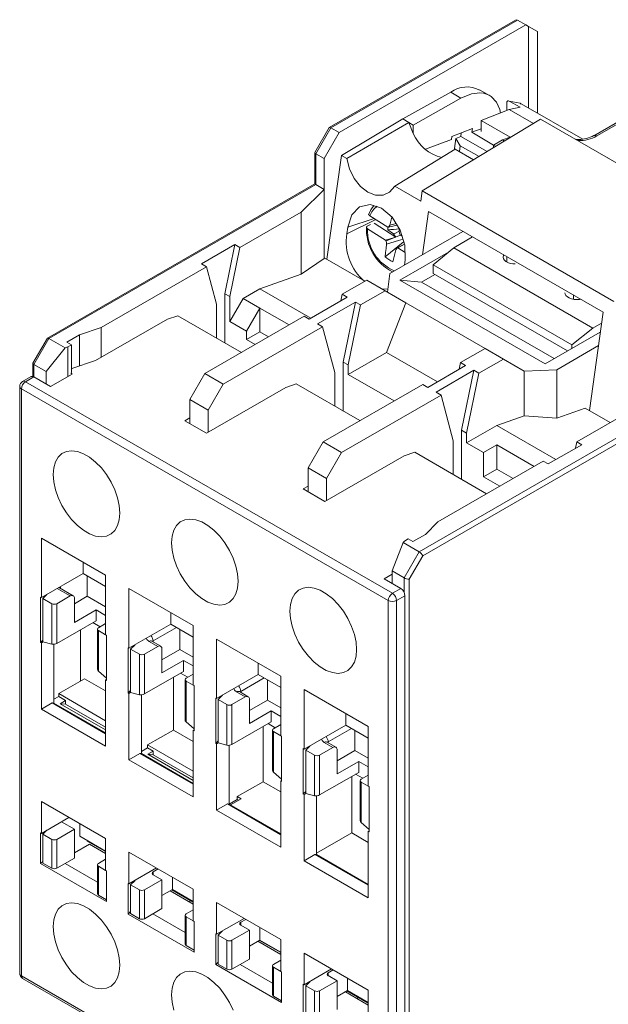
# Model space of a CAD drawing. Header units: millimetres. Extents: x 0 to 420, y 0 to 297.
# Tile 8 of 10: x 314 to 364, y 51 to 134. Entities that reach past the tile are written whole.
import ezdxf

# ---------------------------------------------------------------- set-up
doc = ezdxf.new("R2010")
doc.units = ezdxf.units.MM

msp = doc.modelspace()

# ---------------------------------------------------------------- linework, layer by layer
at = {"color": 7, "linetype": 'Continuous', "lineweight": 15}
for p, q in [((355.83, 134.462), (340.042, 125.348)), ((340.167, 125.318), (356.006, 134.462)), ((340.874, 124.91), (356.713, 134.054)), ((356.006, 134.462), (356.713, 134.054)), ((356.93, 133.928), (356.713, 134.054)), ((356.93, 133.928), (356.93, 127.008)), ((356.93, 133.928), (357.703, 133.482)), ((357.703, 133.482), (357.703, 126.561)), ((376.307, 132.63), (362.478, 124.647)), ((376.451, 132.544), (362.734, 124.626)), ((350.359, 128.335), (346.278, 126.065)), ((351.207, 127.845), (350.359, 128.335)), ((353.622, 128.069), (352.794, 128.547)), ((347.162, 125.554), (351.207, 127.845)), ((355.086, 126.773), (355.086, 127.437)), ((356.218, 127.058), (355.299, 127.588)), ((356.218, 127.058), (355.309, 126.858)), ((361.547, 124.342), (356.316, 127.362)), ((355.309, 126.858), (352.923, 125.947)), ((346.278, 126.065), (341.08, 122.962)), ((341.521, 122.708), (346.78, 125.775)), ((346.278, 126.065), (346.78, 125.775)), ((346.78, 125.775), (347.162, 124.835)), ((346.78, 125.775), (347.162, 125.554)), ((347.162, 124.835), (347.162, 125.554)), ((357.969, 126.051), (347.926, 119.954)), ((352.923, 125.947), (355.369, 124.535)), ((352.923, 125.947), (352.923, 124.998)), ((357.969, 126.051), (374.398, 116.567)), ((340.03, 125.336), (338.81, 123.222)), ((338.894, 123.114), (340.167, 125.318)), ((339.601, 122.705), (340.874, 124.91)), ((340.874, 124.91), (340.167, 125.318)), ((350.437, 124.592), (350.401, 124.329)), ((352.179, 125.256), (350.437, 124.592)), ((351.189, 124.575), (350.781, 124.423)), ((351.234, 124.895), (351.189, 124.575)), ((351.189, 124.575), (353.432, 123.296)), ((352.135, 124.941), (352.179, 125.256)), ((352.923, 125.242), (352.135, 124.941)), ((352.135, 124.941), (353.966, 123.854)), ((350.401, 124.329), (348.214, 123.495)), ((350.781, 124.423), (350.659, 123.556)), ((350.781, 124.423), (351.149, 123.773)), ((351.149, 123.773), (351.081, 123.292)), ((352.753, 122.884), (351.149, 123.773)), ((354.733, 124.297), (353.955, 123.848)), ((353.955, 123.848), (353.955, 123.614)), ((353.955, 123.848), (354.153, 123.734)), ((355.369, 124.535), (354.733, 124.297)), ((354.733, 124.297), (354.911, 124.194)), ((338.806, 123.206), (338.806, 120.551)), ((339.601, 122.705), (338.894, 123.114)), ((338.894, 120.501), (338.894, 123.114)), ((339.84, 114.157), (341.08, 122.962)), ((341.08, 122.962), (341.521, 122.708)), ((350.726, 123.497), (345.588, 120.36)), ((350.704, 123.474), (350.659, 123.556)), ((352.282, 122.598), (350.726, 123.497)), ((339.601, 120.092), (339.601, 122.705)), ((338.806, 120.551), (316.142, 107.468)), ((316.266, 107.438), (338.894, 120.501)), ((339.601, 120.092), (338.894, 120.501)), ((345.588, 120.36), (347.804, 119.081)), ((339.601, 120.092), (337.669, 118.161)), ((339.601, 120.092), (339.601, 114.229)), ((347.926, 119.954), (347.804, 119.081)), ((347.926, 119.954), (364.178, 110.572)), ((337.669, 118.161), (332.463, 115.155)), ((337.669, 112.886), (337.669, 118.161)), ((347.946, 114.542), (348.467, 118.205)), ((363.263, 109.663), (348.467, 118.205)), ((343.265, 116.963), (343.534, 117.104)), ((345, 116.888), (343.481, 117.845)), ((343.836, 117.208), (345.682, 116.046)), ((345.795, 117.059), (345.061, 116.887)), ((341.522, 116.326), (341.602, 116.895)), ((343.289, 116.748), (344.807, 115.792)), ((345, 116.888), (345.061, 116.887)), ((351.379, 116.523), (345.187, 112.949)), ((345.491, 116.312), (345.682, 116.046)), ((346.011, 116.288), (346.061, 116.22)), ((346.221, 116.119), (346.061, 116.22)), ((332.039, 115.4), (329.202, 113.763)), ((332.039, 115.4), (331.186, 111.234)), ((332.463, 115.155), (332.039, 115.4)), ((344.807, 115.792), (345.682, 116.046)), ((344.857, 115.724), (344.807, 115.792)), ((346.425, 115.451), (345.807, 115.125)), ((346.427, 115.444), (345.869, 115.124)), ((352.19, 116.055), (350.608, 115.126)), ((332.463, 115.155), (331.611, 110.989)), ((345.869, 115.124), (345.807, 115.125)), ((345.869, 115.124), (346.469, 114.746)), ((346.037, 112.378), (350.16, 114.758)), ((350.608, 115.126), (348.856, 113.688)), ((350.608, 115.126), (362.393, 108.322)), ((329.202, 113.763), (329.627, 113.518)), ((339.601, 114.229), (337.669, 112.886)), ((339.672, 114.254), (339.601, 114.229)), ((343.065, 112.295), (339.672, 114.254)), ((346.481, 114.078), (346.422, 113.662)), ((348.856, 113.688), (360.61, 106.903)), ((348.856, 113.688), (348.856, 112.953)), ((355.086, 114.383), (355.086, 113.934)), ((329.627, 113.518), (320.688, 108.358)), ((330.479, 110.336), (329.627, 113.518)), ((334.156, 111.642), (337.669, 112.886)), ((345.187, 112.949), (344.982, 111.361)), ((347.874, 112.214), (349.005, 112.867)), ((360.248, 106.376), (348.856, 112.953)), ((343.214, 112.381), (341.138, 111.183)), ((344.769, 111.483), (343.214, 112.381)), ((358.341, 105.275), (346.037, 112.378)), ((346.037, 112.378), (347.874, 112.214)), ((347.874, 112.214), (359.117, 105.723)), ((331.186, 111.234), (331.186, 107.07)), ((331.186, 111.234), (331.611, 110.989)), ((332.742, 110.825), (334.156, 111.642)), ((334.156, 111.642), (338.469, 109.152)), ((341.024, 110.628), (341.138, 111.183)), ((341.562, 110.938), (341.138, 111.183)), ((342.694, 110.285), (344.769, 111.483)), ((344.517, 111.629), (345.018, 111.641)), ((346.537, 110.462), (344.769, 111.483)), ((330.479, 107.479), (330.479, 110.336)), ((331.611, 108.866), (331.611, 110.989)), ((332.742, 110.825), (331.611, 108.866)), ((334.156, 110.009), (332.742, 110.825)), ((341.562, 110.938), (338.347, 109.082)), ((339.054, 108.674), (342.269, 110.53)), ((342.269, 110.53), (341.227, 105.437)), ((342.694, 110.285), (342.269, 110.53)), ((346.537, 110.462), (344.904, 106.254)), ((346.537, 110.462), (353.254, 106.585)), ((360.743, 111.118), (360.743, 110.765)), ((334.156, 110.009), (333.025, 108.049)), ((334.156, 110.009), (336.63, 108.581)), ((334.156, 108.001), (334.156, 110.009)), ((342.694, 110.285), (341.651, 105.192)), ((363.263, 109.663), (362.098, 101.308)), ((326.307, 109.071), (320.22, 105.557)), ((327.204, 109.369), (326.307, 109.071)), ((332.6, 106.254), (327.204, 109.369)), ((329.489, 104.458), (337.922, 109.327)), ((333.025, 108.049), (331.611, 108.866)), ((337.922, 109.327), (338.347, 109.082)), ((339.478, 108.429), (339.054, 108.674)), ((362.393, 108.322), (363.135, 108.743)), ((320.688, 108.358), (318.847, 107.744)), ((320.688, 108.358), (320.688, 105.826)), ((339.478, 108.429), (331.045, 103.56)), ((333.025, 108.049), (333.025, 107.348)), ((334.156, 108.001), (333.025, 107.348)), ((334.156, 108.001), (334.891, 107.577)), ((340.52, 104.539), (339.478, 108.429)), ((363.028, 107.981), (358.341, 105.275)), ((362.393, 108.322), (360.61, 106.903)), ((316.13, 107.456), (314.91, 105.342)), ((314.994, 105.234), (316.266, 107.438)), ((317.633, 106.649), (316.266, 107.438)), ((318.847, 107.744), (317.787, 107.132)), ((317.787, 107.132), (318.175, 106.907)), ((318.847, 107.744), (318.847, 105.099)), ((333.76, 106.924), (333.025, 107.348)), ((317.633, 106.649), (316.019, 104.642)), ((317.859, 106.725), (317.633, 106.649)), ((318.175, 106.907), (317.859, 106.725)), ((317.859, 106.725), (317.859, 104.194)), ((318.175, 104.539), (318.175, 106.907)), ((341.651, 104.376), (344.904, 106.254)), ((344.904, 106.254), (349.217, 103.764)), ((353.255, 106.585), (351.179, 105.386)), ((354.81, 105.687), (353.255, 106.585)), ((362.867, 106.827), (359.329, 104.785)), ((360.61, 106.585), (360.61, 106.903)), ((314.906, 105.326), (314.906, 104.21)), ((320.22, 105.557), (318.213, 104.887)), ((341.227, 105.437), (341.651, 105.192)), ((341.227, 105.437), (341.227, 101.274)), ((351.065, 104.831), (351.179, 105.386)), ((351.179, 105.386), (351.603, 105.142)), ((354.81, 105.687), (352.734, 104.488)), ((356.578, 104.666), (354.81, 105.687)), ((316.019, 104.642), (314.994, 105.234)), ((316.019, 103.58), (316.019, 104.642)), ((318.117, 104.506), (318.246, 104.417)), ((318.213, 104.887), (318.175, 104.866)), ((340.52, 101.682), (340.52, 104.539)), ((341.651, 104.376), (341.651, 105.192)), ((351.603, 105.142), (348.388, 103.285)), ((349.095, 102.877), (352.31, 104.733)), ((351.268, 99.641), (352.31, 104.733)), ((352.734, 104.488), (351.692, 99.396)), ((352.31, 104.733), (352.734, 104.488)), ((359.329, 104.785), (356.578, 104.666)), ((356.578, 100.878), (356.578, 104.666)), ((359.329, 104.785), (359.329, 100.667)), ((314.744, 104.197), (314.036, 103.789)), ((314.994, 104.172), (314.286, 103.764)), ((345.399, 85.803), (314.286, 103.764)), ((316.408, 103.356), (314.994, 104.172)), ((318.246, 104.417), (316.408, 103.356)), ((328.216, 102.254), (329.489, 104.458)), ((329.489, 104.458), (331.045, 103.56)), ((345.54, 102.131), (341.651, 104.376)), ((313.786, 103.356), (313.786, 53.547)), ((345.046, 85.191), (313.933, 103.151)), ((313.933, 103.151), (313.933, 53.342)), ((336.348, 103.274), (329.631, 99.396)), ((331.045, 103.56), (329.772, 101.356)), ((337.245, 103.573), (336.348, 103.274)), ((342.641, 100.458), (337.245, 103.573)), ((339.53, 98.662), (347.963, 103.53)), ((348.388, 103.285), (347.963, 103.53)), ((349.519, 102.632), (349.095, 102.877)), ((329.772, 101.356), (328.216, 102.254)), ((328.216, 102.254), (328.216, 100.212)), ((349.519, 102.632), (341.086, 97.764)), ((370.289, 102.376), (347.662, 89.314)), ((370.714, 102.131), (347.962, 88.997)), ((350.561, 98.743), (349.519, 102.632)), ((329.772, 99.478), (329.772, 101.356)), ((361.733, 101.518), (359.329, 100.667)), ((361.03, 98.664), (366.236, 101.669)), ((361.733, 101.518), (363.854, 100.294)), ((327.792, 100.457), (328.216, 100.702)), ((329.631, 99.396), (327.792, 100.457)), ((356.578, 100.878), (354.238, 100.049)), ((359.329, 100.667), (356.578, 100.878)), ((351.268, 99.641), (351.268, 95.477)), ((351.692, 99.396), (351.268, 99.641)), ((354.238, 100.049), (351.692, 98.579)), ((354.238, 100.049), (359.258, 97.151)), ((338.257, 96.457), (339.53, 98.662)), ((339.53, 98.662), (341.086, 97.764)), ((350.561, 95.886), (350.561, 98.743)), ((351.692, 99.396), (351.692, 98.579)), ((360.917, 98.109), (361.03, 98.664)), ((361.03, 98.664), (361.454, 98.419)), ((351.692, 98.579), (353.107, 97.763)), ((353.107, 97.763), (354.238, 98.416)), ((354.238, 98.416), (357.419, 96.579)), ((354.238, 96.351), (354.238, 98.416)), ((358.618, 96.782), (361.454, 98.419)), ((346.389, 97.478), (339.672, 93.6)), ((341.086, 97.764), (339.813, 95.559)), ((347.286, 97.776), (346.389, 97.478)), ((353.389, 94.253), (347.286, 97.776)), ((349.255, 91.866), (358.194, 97.027)), ((353.107, 97.763), (353.107, 95.698)), ((358.618, 96.782), (358.194, 97.027)), ((339.813, 95.559), (338.257, 96.457)), ((338.257, 96.457), (338.257, 94.416)), ((354.238, 96.351), (353.107, 95.698)), ((354.238, 96.351), (355.631, 95.547)), ((339.813, 93.681), (339.813, 95.559)), ((354.5, 94.894), (353.107, 95.698)), ((337.833, 94.661), (338.257, 94.906)), ((339.672, 93.6), (337.833, 94.661)), ((348.192, 90.804), (349.255, 91.866)), ((315.63, 90.495), (321.075, 87.352)), ((315.63, 85.433), (315.63, 90.495)), ((346.426, 90.233), (346.743, 90.416)), ((346.743, 90.416), (347.132, 90.191)), ((347.132, 90.191), (348.192, 90.804)), ((345.364, 87.701), (346.295, 90.103)), ((346.295, 90.103), (346.426, 90.233)), ((346.295, 90.103), (347.662, 89.314)), ((347.662, 89.314), (346.389, 87.109)), ((347.962, 88.997), (346.813, 87.008)), ((319.165, 88.454), (319.165, 87.474)), ((319.165, 87.474), (315.63, 85.433)), ((319.165, 87.474), (321.075, 86.372)), ((319.519, 87.27), (319.519, 85.555)), ((321.075, 87.352), (321.075, 82.29)), ((344.692, 87.027), (345.364, 87.415)), ((346.106, 86.211), (344.692, 87.027)), ((346.389, 87.109), (345.364, 87.701)), ((345.364, 87.701), (345.364, 86.64)), ((346.813, 87.008), (346.813, 34.626)), ((318.319, 85.6), (317.153, 86.274)), ((317.185, 86.338), (317.256, 86.29)), ((323.055, 86.209), (328.499, 83.066)), ((323.055, 81.147), (323.055, 86.209)), ((345.399, 85.803), (346.106, 86.211)), ((315.63, 85.433), (315.559, 85.474)), ((315.559, 81.636), (315.559, 85.474)), ((315.752, 85.362), (316.043, 85.653)), ((316.514, 84.922), (315.752, 85.362)), ((315.752, 81.688), (315.752, 85.362)), ((316.08, 85.693), (316.043, 85.653)), ((316.043, 85.653), (316.043, 85.671)), ((318.069, 85.576), (316.938, 84.922)), ((319.519, 85.555), (318.423, 84.922)), ((318.423, 83.33), (318.423, 85.371)), ((319.519, 85.555), (321.075, 84.657)), ((346.46, 85.599), (345.753, 85.191)), ((346.46, 35.79), (346.46, 85.599)), ((316.514, 84.922), (316.514, 81.484)), ((316.938, 84.922), (316.938, 81.549)), ((345.046, 35.382), (345.046, 85.191)), ((345.753, 35.382), (345.753, 85.191)), ((318.423, 83.33), (320.261, 84.391)), ((321.075, 83.922), (320.261, 84.391)), ((320.261, 83.468), (320.261, 84.391)), ((326.59, 84.168), (326.59, 83.188)), ((316.938, 81.549), (320.261, 83.468)), ((320.614, 82.963), (320.001, 83.317)), ((320.386, 82.759), (320.386, 79.361)), ((320.474, 82.881), (321.075, 83.228)), ((326.59, 83.188), (323.055, 81.147)), ((326.59, 83.188), (328.499, 82.085)), ((328.499, 83.066), (328.499, 78.003)), ((318.953, 78.357), (318.953, 82.713)), ((321.075, 82.29), (320.474, 82.636)), ((320.474, 79.192), (320.474, 82.636)), ((321.145, 82.249), (321.075, 82.29)), ((321.145, 82.249), (321.145, 78.411)), ((321.145, 82.249), (321.145, 82.249)), ((327.368, 82.739), (327.368, 81.024)), ((330.479, 81.923), (335.924, 78.78)), ((330.479, 76.86), (330.479, 81.923)), ((315.752, 81.829), (315.559, 81.636)), ((315.559, 81.636), (315.63, 81.595)), ((315.63, 81.595), (315.778, 81.681)), ((315.63, 75.961), (315.63, 81.595)), ((315.752, 81.688), (316.514, 81.484)), ((316.691, 76.479), (316.691, 81.475)), ((323.055, 81.147), (322.984, 81.187)), ((322.984, 77.35), (322.984, 81.187)), ((323.196, 81.065), (323.539, 81.407)), ((323.468, 81.337), (323.468, 81.385)), ((323.576, 81.447), (323.539, 81.407)), ((325.494, 81.289), (324.363, 80.636)), ((324.752, 81.718), (325.494, 81.289)), ((325.744, 81.314), (325.002, 81.743)), ((325.848, 79.044), (325.848, 81.085)), ((323.938, 80.636), (323.196, 81.065)), ((323.196, 77.39), (323.196, 81.065)), ((323.938, 77.192), (323.938, 80.636)), ((324.363, 80.636), (324.363, 77.257)), ((327.368, 81.024), (325.848, 80.146)), ((327.368, 81.024), (328.499, 80.371)), ((325.848, 79.044), (327.686, 80.105)), ((328.499, 79.636), (327.686, 80.105)), ((327.686, 80.105), (327.686, 79.176)), ((334.015, 79.882), (334.015, 78.901)), ((320.474, 79.192), (321.145, 78.596)), ((324.363, 77.257), (327.686, 79.176)), ((326.828, 78.68), (326.828, 74.198)), ((328.039, 78.677), (327.43, 79.028)), ((327.898, 78.595), (328.499, 78.942)), ((334.015, 78.901), (330.479, 76.86)), ((334.015, 78.901), (335.924, 77.799)), ((335.924, 78.78), (335.924, 73.717)), ((319.288, 78.55), (317.096, 77.285)), ((319.288, 78.55), (321.075, 77.519)), ((321.145, 78.493), (321.075, 78.452)), ((321.075, 78.452), (321.075, 72.818)), ((321.075, 78.452), (321.145, 78.411)), ((327.81, 78.473), (327.81, 75.075)), ((328.499, 78.003), (327.898, 78.35)), ((327.898, 74.906), (327.898, 78.35)), ((328.57, 77.963), (328.499, 78.003)), ((328.57, 77.963), (328.57, 74.125)), ((328.57, 77.963), (328.57, 77.963)), ((334.792, 78.452), (334.792, 76.738)), ((316.691, 76.822), (317.096, 77.033)), ((317.096, 77.033), (317.096, 77.285)), ((317.096, 77.285), (321.075, 74.988)), ((317.681, 76.696), (317.096, 77.033)), ((323.196, 77.562), (322.984, 77.35)), ((322.984, 77.35), (323.055, 77.309)), ((323.055, 77.309), (323.196, 77.39)), ((323.055, 71.675), (323.055, 77.309)), ((323.196, 77.39), (323.938, 77.192)), ((324.115, 72.193), (324.115, 77.183)), ((330.479, 76.86), (330.408, 76.901)), ((330.408, 73.064), (330.408, 76.901)), ((330.621, 76.779), (330.963, 77.121)), ((330.862, 77.021), (330.862, 77.082)), ((331, 77.161), (330.963, 77.121)), ((332.919, 77.003), (331.787, 76.35)), ((332.176, 77.432), (332.919, 77.003)), ((333.169, 77.028), (332.426, 77.457)), ((337.904, 77.637), (343.348, 74.494)), ((337.904, 72.574), (337.904, 77.637)), ((316.549, 76.492), (315.63, 75.961)), ((316.549, 76.492), (321.075, 73.879)), ((316.691, 76.479), (316.549, 76.492)), ((321.075, 73.948), (316.691, 76.479)), ((317.681, 76.696), (317.223, 76.431)), ((317.223, 76.431), (321.075, 74.208)), ((317.681, 76.39), (317.223, 76.431)), ((317.681, 76.696), (317.681, 76.39)), ((317.681, 76.39), (321.075, 74.431)), ((331.363, 76.35), (330.621, 76.779)), ((330.621, 73.104), (330.621, 76.779)), ((331.363, 72.905), (331.363, 76.35)), ((331.787, 76.35), (331.787, 72.971)), ((333.272, 74.758), (333.272, 76.799)), ((334.792, 76.738), (333.272, 75.86)), ((334.792, 76.738), (335.924, 76.084)), ((321.075, 72.818), (315.63, 75.961)), ((333.272, 74.758), (335.111, 75.819)), ((335.924, 75.35), (335.111, 75.819)), ((335.111, 75.819), (335.111, 74.89)), ((341.439, 75.596), (341.439, 74.615)), ((327.898, 74.906), (328.57, 74.31)), ((331.787, 72.971), (335.111, 74.89)), ((334.434, 74.499), (334.434, 69.807)), ((335.464, 74.39), (334.855, 74.742)), ((335.323, 74.309), (335.924, 74.656)), ((341.439, 74.615), (337.904, 72.574)), ((341.439, 74.615), (343.348, 73.513)), ((343.348, 74.494), (343.348, 69.431)), ((326.828, 74.198), (324.635, 72.933)), ((326.828, 74.198), (328.499, 73.233)), ((328.57, 74.206), (328.499, 74.166)), ((328.499, 74.166), (328.499, 68.532)), ((328.499, 74.166), (328.57, 74.125)), ((335.235, 74.187), (335.235, 70.788)), ((335.924, 73.717), (335.323, 74.064)), ((335.323, 70.619), (335.323, 74.064)), ((335.995, 73.676), (335.924, 73.717)), ((335.995, 73.676), (335.995, 69.839)), ((335.995, 73.676), (335.995, 73.676)), ((342.217, 74.166), (342.217, 72.451)), ((324.635, 72.681), (324.635, 72.933)), ((324.635, 72.933), (328.499, 70.702)), ((330.621, 73.276), (330.408, 73.064)), ((330.408, 73.064), (330.479, 73.023)), ((330.479, 73.023), (330.621, 73.104)), ((330.479, 67.389), (330.479, 73.023)), ((330.621, 73.104), (331.363, 72.905)), ((331.54, 67.907), (331.54, 72.897)), ((338.045, 72.493), (338.388, 72.835)), ((338.193, 72.64), (338.193, 72.741)), ((338.425, 72.875), (338.388, 72.835)), ((340.343, 72.717), (339.212, 72.064)), ((339.601, 73.146), (340.343, 72.717)), ((340.593, 72.742), (339.851, 73.17)), ((323.974, 72.205), (323.055, 71.675)), ((323.974, 72.205), (328.499, 69.593)), ((324.115, 72.193), (323.974, 72.205)), ((324.115, 72.38), (324.635, 72.681)), ((328.499, 69.662), (324.115, 72.193)), ((325.105, 72.409), (324.635, 72.681)), ((325.105, 72.409), (324.647, 72.145)), ((324.647, 72.145), (328.499, 69.921)), ((325.105, 72.104), (324.647, 72.145)), ((325.105, 72.409), (325.105, 72.104)), ((325.105, 72.104), (328.499, 70.145)), ((337.904, 72.574), (337.833, 72.615)), ((337.833, 68.777), (337.833, 72.615)), ((338.788, 72.064), (338.045, 72.493)), ((338.045, 68.818), (338.045, 72.493)), ((338.788, 72.064), (338.788, 68.619)), ((339.212, 72.064), (339.212, 68.685)), ((340.697, 70.472), (340.697, 72.513)), ((342.217, 72.451), (340.697, 71.574)), ((342.217, 72.451), (343.348, 71.798)), ((328.499, 68.532), (323.055, 71.675)), ((340.697, 70.472), (342.535, 71.533)), ((342.535, 71.533), (343.348, 71.064)), ((342.535, 71.533), (342.535, 70.603)), ((335.323, 70.619), (335.995, 70.024)), ((339.212, 68.685), (342.535, 70.603)), ((341.942, 70.261), (341.942, 65.473)), ((342.888, 70.104), (342.279, 70.456)), ((342.747, 70.023), (343.348, 70.37)), ((334.434, 69.807), (332.242, 68.541)), ((334.434, 69.807), (335.924, 68.947)), ((335.995, 69.92), (335.924, 69.88)), ((335.924, 69.88), (335.924, 64.245)), ((335.924, 69.88), (335.995, 69.839)), ((342.66, 69.901), (342.66, 66.508)), ((343.348, 69.431), (342.747, 69.778)), ((342.747, 69.778), (342.747, 66.339)), ((343.419, 69.39), (343.348, 69.431)), ((343.419, 69.39), (343.419, 65.553)), ((343.419, 69.39), (343.419, 69.39)), ((332.242, 68.289), (332.242, 68.541)), ((332.242, 68.541), (332.565, 68.355)), ((338.045, 68.989), (337.833, 68.777)), ((337.833, 68.777), (337.904, 68.737)), ((337.904, 68.737), (338.045, 68.818)), ((337.904, 63.102), (337.904, 68.737)), ((338.045, 68.818), (338.788, 68.619)), ((338.964, 63.62), (338.964, 68.61)), ((315.63, 68.122), (321.075, 64.979)), ((315.63, 65.427), (315.63, 68.122)), ((331.398, 67.919), (330.479, 67.389)), ((331.398, 67.919), (335.924, 65.307)), ((331.54, 67.907), (331.398, 67.919)), ((335.924, 65.376), (331.54, 67.907)), ((331.559, 67.895), (332.242, 68.289)), ((332.565, 68.355), (331.664, 67.835)), ((332.347, 68.229), (332.242, 68.289)), ((335.924, 64.245), (330.479, 67.389)), ((317.964, 66.775), (315.63, 65.427)), ((317.327, 66.407), (318.423, 65.774)), ((318.883, 66.244), (318.883, 65.182)), ((342.747, 66.339), (343.419, 65.744)), ((315.63, 65.427), (315.559, 65.468)), ((315.559, 62.855), (315.559, 65.468)), ((315.752, 65.357), (316.043, 65.648)), ((316.514, 64.917), (315.752, 65.357)), ((315.752, 65.357), (315.752, 62.907)), ((316.08, 65.688), (316.043, 65.648)), ((316.043, 65.648), (316.043, 65.666)), ((316.938, 64.917), (318.423, 65.774)), ((318.423, 63.325), (318.423, 65.774)), ((341.942, 65.473), (338.964, 63.754)), ((341.942, 65.473), (343.348, 64.661)), ((343.419, 65.634), (343.348, 65.593)), ((343.348, 65.593), (343.348, 59.959)), ((343.348, 65.593), (343.419, 65.553)), ((316.514, 64.917), (316.514, 62.468)), ((316.938, 64.917), (316.938, 62.468)), ((319.696, 64.508), (318.423, 63.774)), ((321.075, 63.917), (318.883, 65.182)), ((319.519, 64.815), (319.519, 64.772)), ((321.075, 63.874), (319.519, 64.772)), ((321.075, 63.712), (319.696, 64.508)), ((321.075, 64.979), (321.075, 62.284)), ((323.055, 63.836), (328.499, 60.693)), ((323.055, 61.141), (323.055, 63.836)), ((338.823, 63.633), (337.904, 63.102)), ((338.823, 63.633), (343.348, 61.021)), ((338.964, 63.62), (338.823, 63.633)), ((343.348, 61.09), (338.964, 63.62)), ((315.559, 62.855), (315.752, 63.049)), ((321.145, 59.631), (315.559, 62.855)), ((316.514, 62.468), (315.752, 62.907)), ((316.938, 62.468), (318.423, 63.325)), ((317.645, 62.876), (320.386, 61.294)), ((320.386, 62.754), (320.386, 60.304)), ((321.075, 63.223), (320.474, 62.876)), ((343.348, 59.959), (337.904, 63.102)), ((321.075, 62.284), (320.474, 62.631)), ((320.474, 60.182), (320.474, 62.631)), ((321.145, 62.243), (321.075, 62.284)), ((321.145, 62.243), (321.145, 59.631)), ((321.145, 62.243), (321.145, 62.243)), ((325.388, 62.489), (323.055, 61.141)), ((325.105, 62.162), (325.53, 62.407)), ((325.105, 61.917), (325.848, 61.488)), ((323.055, 61.141), (322.984, 61.182)), ((322.984, 58.569), (322.984, 61.182)), ((323.196, 61.06), (323.539, 61.402)), ((323.938, 60.631), (323.196, 61.06)), ((323.196, 58.61), (323.196, 61.06)), ((323.468, 61.332), (323.468, 61.38)), ((323.576, 61.442), (323.539, 61.402)), ((324.363, 60.631), (325.848, 61.488)), ((325.848, 59.039), (325.848, 61.488)), ((326.731, 60.651), (326.731, 61.713)), ((320.474, 60.182), (321.145, 59.794)), ((323.938, 60.631), (323.938, 58.181)), ((324.363, 60.631), (324.363, 58.181)), ((326.731, 60.651), (325.848, 60.141)), ((328.499, 59.426), (326.555, 60.549)), ((328.499, 59.588), (326.695, 60.63)), ((328.499, 59.631), (326.731, 60.651)), ((328.499, 60.693), (328.499, 57.998)), ((328.216, 59.751), (328.216, 59.59)), ((330.479, 59.55), (335.924, 56.407)), ((330.479, 56.855), (330.479, 59.55)), ((322.984, 58.569), (323.196, 58.781)), ((328.57, 55.344), (322.984, 58.569)), ((323.196, 58.61), (323.938, 58.181)), ((325.848, 59.039), (324.363, 58.181)), ((327.81, 57.008), (325.07, 58.59)), ((328.499, 58.937), (327.898, 58.59)), ((327.81, 58.468), (327.81, 56.018)), ((328.499, 57.998), (327.898, 58.345)), ((327.898, 55.895), (327.898, 58.345)), ((328.57, 57.957), (328.499, 57.998)), ((328.57, 57.957), (328.57, 55.344)), ((328.57, 57.957), (328.57, 57.957)), ((332.813, 58.202), (330.479, 56.855)), ((332.53, 57.876), (332.954, 58.121)), ((330.479, 56.855), (330.408, 56.896)), ((330.408, 54.283), (330.408, 56.896)), ((330.621, 56.774), (330.963, 57.116)), ((330.862, 57.015), (330.862, 57.076)), ((331, 57.156), (330.963, 57.116)), ((331.787, 56.345), (333.272, 57.202)), ((332.53, 57.631), (333.272, 57.202)), ((333.272, 54.752), (333.272, 57.202)), ((334.156, 57.427), (334.156, 56.365)), ((331.363, 56.345), (330.621, 56.774)), ((330.621, 54.324), (330.621, 56.774)), ((331.363, 56.345), (331.363, 53.895)), ((331.787, 56.345), (331.787, 53.895)), ((334.156, 56.365), (333.272, 55.855)), ((335.924, 55.14), (333.979, 56.263)), ((335.924, 55.302), (334.119, 56.344)), ((335.924, 55.344), (334.156, 56.365)), ((335.924, 56.407), (335.924, 53.712)), ((327.898, 55.895), (328.57, 55.508)), ((337.904, 55.264), (343.348, 52.12)), ((337.904, 52.569), (337.904, 55.264)), ((330.408, 54.283), (330.621, 54.495)), ((333.272, 54.752), (331.787, 53.895)), ((335.924, 54.651), (335.323, 54.304)), ((335.995, 51.058), (330.408, 54.283)), ((330.621, 54.324), (331.363, 53.895)), ((335.235, 52.721), (332.494, 54.303)), ((335.235, 54.181), (335.235, 51.732)), ((335.924, 53.712), (335.323, 54.059)), ((335.323, 51.609), (335.323, 54.059)), ((335.995, 53.671), (335.924, 53.712)), ((335.995, 53.671), (335.995, 51.058)), ((335.995, 53.671), (335.995, 53.671)), ((340.238, 53.916), (337.904, 52.569)), ((339.954, 53.59), (340.379, 53.835)), ((313.933, 53.342), (345.046, 35.382)), ((314.036, 53.114), (345.149, 35.153)), ((338.045, 52.487), (338.388, 52.83)), ((338.193, 52.635), (338.193, 52.736)), ((338.425, 52.87), (338.388, 52.83)), ((339.212, 52.059), (340.697, 52.916)), ((339.954, 53.345), (340.697, 52.916)), ((340.697, 50.466), (340.697, 52.916)), ((341.581, 53.141), (341.581, 52.079)), ((337.904, 52.569), (337.833, 52.61)), ((337.833, 49.997), (337.833, 52.61)), ((338.788, 52.059), (338.045, 52.487)), ((338.045, 50.038), (338.045, 52.487)), ((338.788, 52.059), (338.788, 49.609)), ((339.212, 52.059), (339.212, 49.609)), ((340.697, 51.569), (341.581, 52.079)), ((343.348, 50.854), (341.404, 51.977)), ((343.348, 51.016), (341.544, 52.058)), ((341.581, 52.079), (343.348, 51.058)), ((343.348, 52.12), (343.348, 49.426)), ((335.323, 51.609), (335.995, 51.222)), ((342.522, 51.493), (342.382, 51.412))]:
    msp.add_line(p, q, dxfattribs=at)
at = {"color": 1, "linetype": 'Continuous', "lineweight": 15}
for p, q in [((355.309, 126.858), (357.354, 125.677)), ((360.941, 124.36), (361.232, 124.319)), ((363.646, 122.774), (363.646, 122.785)), ((341.522, 116.326), (343.984, 117.528)), ((343.84, 117.619), (341.602, 116.895)), ((314.994, 105.234), (314.994, 104.172)), ((346.389, 87.109), (346.389, 85.884)), ((316.973, 86.208), (318.069, 85.576)), ((317.153, 86.274), (317.115, 86.29)), ((317.256, 86.29), (317.256, 86.214)), ((315.887, 85.581), (315.887, 85.496)), ((327.085, 82.902), (325.105, 81.759)), ((323.311, 81.295), (323.311, 81.18)), ((325.105, 81.759), (325.105, 81.683)), ((334.51, 78.616), (332.53, 77.473)), ((330.736, 77.009), (330.736, 76.894)), ((332.53, 77.473), (332.53, 77.397)), ((341.934, 74.33), (339.954, 73.186)), ((338.16, 72.722), (338.16, 72.608)), ((339.954, 73.186), (339.954, 73.111)), ((315.887, 65.576), (315.887, 65.491)), ((325.105, 62.162), (325.105, 61.917)), ((323.311, 61.29), (323.311, 61.175)), ((332.53, 57.876), (332.53, 57.631)), ((330.736, 57.003), (330.736, 56.889)), ((339.954, 53.59), (339.954, 53.345)), ((338.16, 52.717), (338.16, 52.603))]:
    msp.add_line(p, q, dxfattribs=at)
at = {"color": 7, "linetype": 'Continuous', "lineweight": 15, "flags": 128}
for points in [[(351.207, 127.845), (352.091, 128.213), (352.817, 128.296), (353.117, 128.26), (353.375, 128.185), (353.595, 128.084), (353.779, 127.965), (354.211, 127.502), (354.497, 126.883), (354.555, 126.57)], [(355.086, 127.438), (355.102, 127.532), (355.145, 127.592), (355.177, 127.609), (355.214, 127.614), (355.254, 127.607), (355.299, 127.588)], [(355.299, 127.588), (356.22, 127.412), (356.32, 127.328)], [(341.521, 122.708), (341.757, 121.829), (342.159, 121.014), (342.703, 120.322), (343.317, 119.843), (343.963, 119.595), (344.605, 119.601), (345.159, 119.866), (345.588, 120.36)], [(346.481, 114.078), (346.458, 115.341), (346.067, 116.626), (345.368, 117.737), (344.467, 118.506), (343.501, 118.815), (342.617, 118.618), (341.95, 117.943), (341.602, 116.895)], [(343.83, 118.71), (343.563, 118.348), (343.374, 117.933)], [(343.481, 117.845), (343.421, 117.894), (343.391, 117.947), (343.396, 117.986)], [(345.187, 117.048), (345.265, 117.38), (345.346, 117.72), (345.353, 117.75)], [(345.712, 117.19), (345.514, 117.137), (345.187, 117.048)], [(343.265, 116.963), (343.216, 116.924), (343.198, 116.875), (343.213, 116.821), (343.26, 116.769), (343.289, 116.748)], [(346.097, 116.197), (345.947, 116.14), (344.857, 115.724)], [(345.015, 116.654), (345.21, 116.514), (345.491, 116.312)], [(345.966, 116.534), (345.65, 116.386), (345.491, 116.312)], [(345.984, 116.757), (345.963, 116.577), (345.961, 116.56)], [(345.961, 116.56), (345.975, 116.486), (346.011, 116.288)], [(346.364, 115.651), (346.266, 115.572), (346.027, 115.378), (345.549, 114.991), (345.234, 114.736), (344.78, 114.369)], [(344.78, 114.369), (344.821, 114.725), (344.863, 115.08), (344.905, 115.435), (344.907, 115.452)], [(344.907, 115.452), (344.893, 115.526), (344.857, 115.724)], [(346.298, 115.868), (345.918, 115.755), (344.907, 115.452)], [(345.681, 114.965), (345.603, 114.633), (345.522, 114.293), (345.442, 113.953)], [(355.804, 113.761), (355.598, 113.77), (355.381, 113.811), (355.185, 113.879), (355.021, 113.97), (354.897, 114.081), (354.82, 114.206), (354.794, 114.337), (354.82, 114.468), (354.851, 114.519)], [(361.342, 110.772), (361.253, 110.754), (361.026, 110.739), (360.799, 110.754), (360.584, 110.798), (360.392, 110.87), (360.233, 110.964), (360.115, 111.078), (360.045, 111.203), (360.029, 111.316)], [(322.277, 92.619), (322.229, 92.047), (322.086, 91.549), (321.853, 91.144), (321.539, 90.845), (321.153, 90.661), (320.709, 90.6), (320.222, 90.663), (319.709, 90.849), (319.187, 91.15), (318.674, 91.557), (318.188, 92.056), (317.744, 92.629), (317.358, 93.258), (317.043, 93.921), (316.811, 94.594), (316.668, 95.257), (316.62, 95.885), (316.668, 96.457), (316.811, 96.954), (317.043, 97.359), (317.358, 97.659), (317.744, 97.842), (318.188, 97.903), (318.674, 97.84), (319.187, 97.655), (319.709, 97.353), (320.222, 96.946), (320.709, 96.448), (321.153, 95.874), (321.539, 95.245), (321.853, 94.583), (322.086, 93.909), (322.229, 93.247), (322.277, 92.619)], [(332.318, 86.822), (332.269, 86.25), (332.127, 85.753), (331.894, 85.348), (331.579, 85.048), (331.194, 84.865), (330.75, 84.804), (330.263, 84.867), (329.75, 85.052), (329.228, 85.354), (328.715, 85.761), (328.228, 86.259), (327.785, 86.833), (327.399, 87.461), (327.084, 88.124), (326.852, 88.798), (326.709, 89.46), (326.661, 90.088), (326.709, 90.66), (326.852, 91.158), (327.084, 91.563), (327.399, 91.862), (327.785, 92.046), (328.228, 92.107), (328.715, 92.044), (329.228, 91.858), (329.75, 91.557), (330.263, 91.15), (330.75, 90.651), (331.194, 90.078), (331.579, 89.449), (331.894, 88.786), (332.127, 88.113), (332.269, 87.45), (332.318, 86.822)], [(317.155, 86.273), (317.139, 86.282), (317.129, 86.29), (317.129, 86.29)], [(342.359, 81.026), (342.31, 80.454), (342.168, 79.956), (341.935, 79.551), (341.62, 79.252), (341.235, 79.068), (340.791, 79.007), (340.304, 79.07), (339.791, 79.256), (339.269, 79.557), (338.756, 79.964), (338.269, 80.463), (337.826, 81.036), (337.44, 81.665), (337.125, 82.328), (336.893, 83.001), (336.75, 83.664), (336.702, 84.292), (336.75, 84.864), (336.893, 85.361), (337.125, 85.766), (337.44, 86.066), (337.826, 86.249), (338.269, 86.31), (338.756, 86.247), (339.269, 86.062), (339.791, 85.76), (340.304, 85.353), (340.791, 84.855), (341.235, 84.281), (341.62, 83.652), (341.935, 82.99), (342.168, 82.316), (342.31, 81.654), (342.359, 81.026)], [(325.004, 81.742), (324.988, 81.751), (324.978, 81.759), (324.978, 81.759)], [(332.428, 77.456), (332.413, 77.465), (332.403, 77.473), (332.403, 77.473)], [(339.853, 73.17), (339.837, 73.179), (339.827, 73.187), (339.827, 73.186)], [(322.277, 54.241), (322.229, 53.669), (322.086, 53.172), (321.853, 52.767), (321.539, 52.467), (321.153, 52.284), (320.709, 52.223), (320.222, 52.286), (319.709, 52.471), (319.187, 52.773), (318.674, 53.18), (318.188, 53.678), (317.744, 54.252), (317.358, 54.881), (317.043, 55.543), (316.811, 56.217), (316.668, 56.879), (316.62, 57.507), (316.668, 58.079), (316.811, 58.577), (317.043, 58.982), (317.358, 59.281), (317.744, 59.465), (318.188, 59.526), (318.674, 59.463), (319.187, 59.277), (319.709, 58.976), (320.222, 58.569), (320.709, 58.07), (321.153, 57.497), (321.539, 56.868), (321.853, 56.205), (322.086, 55.532), (322.229, 54.869), (322.277, 54.241)], [(326.852, 50.42), (326.709, 51.083), (326.661, 51.711), (326.709, 52.283), (326.852, 52.78), (327.084, 53.185), (327.399, 53.485), (327.785, 53.668), (328.228, 53.729), (328.715, 53.666), (329.228, 53.481), (329.75, 53.179), (330.263, 52.772), (330.75, 52.274), (331.194, 51.7), (331.579, 51.072), (331.894, 50.409)]]:
    msp.add_lwpolyline(points, dxfattribs=at)
at = {"color": 1, "linetype": 'Continuous', "lineweight": 15, "flags": 128}
for points in [[(362.734, 124.626), (362.6, 124.673), (362.486, 124.651)], [(317.201, 86.246), (317.219, 86.264), (317.256, 86.29)], [(324.533, 82), (324.578, 81.868), (324.752, 81.718)], [(325.05, 81.715), (325.068, 81.733), (325.105, 81.759)], [(331.957, 77.714), (332.003, 77.582), (332.176, 77.432)], [(332.475, 77.429), (332.492, 77.446), (332.53, 77.473)], [(339.382, 73.428), (339.428, 73.295), (339.601, 73.146)], [(339.899, 73.143), (339.917, 73.16), (339.954, 73.186)]]:
    msp.add_lwpolyline(points, dxfattribs=at)
at = {"color": 7, "linetype": 'Continuous', "lineweight": 15}
for centre, radius, start, end in [((351.716, 126.518), 2.269, 62.03595, 126.76351), ((350.316, 126.148), 3.417, 202.60023, 257.83767), ((361.176, 127.462), 3.236, 269.52153, 298.79545), ((361.166, 127.079), 2.763, 270.64628, 298.50638), ((356.347, 108.161), 14.266, 141.47171, 142.29125), ((345.918, 115.671), 4.444, 171.52166, 229.68219), ((347.273, 116.71), 4.081, 176.71637, 242.86153), ((346.928, 116.708), 1.914, 174.10335, 181.61818), ((385.66, -340.935), 459.391, 94.95482, 95.07589), ((334.53, 123.844), 14.255, 321.4712, 322.29133), ((346.086, 115.709), 1.871, 225.73656, 249.86851), ((314.286, 103.356), 0.5, 119.99866, 180.00233), ((314.7, 103.117), 0.768, 122.60519, 177.39474), ((314.847, 103.968), 0.251, 54.38233, 114.30724), ((345.692, 85.564), 0.768, 2.60559, 57.39448), ((318.207, 85.406), 0.218, 350.78554, 129.20408), ((345.813, 85.156), 0.768, 122.60519, 177.39474), ((344.985, 85.156), 0.768, 2.60559, 57.39448), ((316.726, 85.332), 0.461, 242.60937, 297.39043), ((345.399, 85.873), 0.769, 242.60949, 297.39051), ((320.52, 82.759), 0.131, 110.78308, 249.21754), ((325.632, 81.12), 0.218, 350.78554, 129.20408), ((324.151, 81.046), 0.461, 242.60932, 297.39037), ((327.945, 78.473), 0.131, 110.78322, 249.21755), ((333.057, 76.834), 0.218, 350.78554, 129.20408), ((331.575, 76.76), 0.461, 242.60926, 297.39049), ((335.369, 74.187), 0.131, 110.78346, 249.21747), ((340.481, 72.548), 0.218, 350.78554, 129.20408), ((339, 72.473), 0.461, 242.60925, 297.39054), ((342.794, 69.901), 0.131, 110.78332, 249.2173), ((316.726, 65.327), 0.461, 242.60937, 297.39043), ((320.52, 62.754), 0.131, 110.78308, 249.21754), ((316.726, 62.877), 0.461, 242.60937, 297.39043), ((325.152, 62.039), 0.131, 110.78546, 249.21547), ((320.536, 60.319), 0.151, 185.6924, 245.62975), ((324.151, 61.04), 0.461, 242.60932, 297.39037), ((327.945, 58.468), 0.131, 110.78322, 249.21755), ((324.151, 58.591), 0.461, 242.60932, 297.39037), ((332.576, 57.753), 0.131, 110.78517, 249.21564), ((327.96, 56.033), 0.151, 185.69218, 245.62998), ((331.575, 56.754), 0.461, 242.60926, 297.39049), ((314.241, 53.517), 0.449, 175.98953, 243.09619), ((331.575, 54.305), 0.461, 242.60926, 297.39049), ((335.369, 54.181), 0.131, 110.78346, 249.21747), ((340.001, 53.467), 0.131, 110.78497, 249.21564), ((339, 52.468), 0.461, 242.60925, 297.39054), ((335.385, 51.747), 0.151, 185.6921, 245.63005)]:
    msp.add_arc(centre, radius, start, end, dxfattribs=at)
at = {"color": 1, "linetype": 'Continuous', "lineweight": 15}
for centre, radius, start, end in [((361.175, 124.92), 0.607, 247.30987, 276.58791), ((345.064, 117.279), 1.681, 124.52292, 160.34546), ((346.961, 116.582), 3.676, 177.40476, 247.91978), ((314.14, 103.559), 0.251, 54.38227, 114.31019), ((314.037, 103.381), 0.251, 185.69578, 245.62699), ((324.336, 81.723), 0.77, 2.68202, 40.59389), ((324.898, 81.514), 0.251, 65.69325, 125.61803), ((331.76, 77.437), 0.77, 2.68218, 40.59373), ((332.323, 77.227), 0.251, 65.69325, 125.61803), ((339.185, 73.15), 0.77, 2.68232, 40.59359), ((339.747, 72.941), 0.251, 65.69325, 125.61803), ((314.037, 53.572), 0.251, 185.69224, 245.6273), ((314.16, 53.307), 0.229, 171.13911, 237.55041)]:
    msp.add_arc(centre, radius, start, end, dxfattribs=at)
at = {"color": 7, "linetype": 'Continuous', "lineweight": 15}
for centre, major_axis, ratio, start_param, end_param in [((355.918, 134.166), (0, 0.32), 0.717434, 5.890584, 6.675901), ((340.254, 125.124), (-0.219, 0.219), 0.317888, 5.412888, 6.368166), ((339.106, 123.135), (0.299, -0.08), 0.317765, 3.056653, 4.011931), ((339.106, 120.378), (0.3, -0.173), 0.00007, 2.356235, 3.141552), ((316.354, 107.244), (-0.219, 0.219), 0.317888, 5.412888, 6.368166), ((315.206, 105.255), (0.299, -0.08), 0.317765, 3.056653, 4.011931), ((347.75, 89.12), (-0.219, 0.219), 0.317888, 3.842091, 5.412888), ((346.601, 87.13), (0.299, -0.08), 0.317765, 4.011931, 5.582727), ((316.726, 81.606), (0.299, 0.056), 0.410685, 3.850263, 5.421059), ((320.686, 79.314), (0.293, -0.093), 0.697851, 3.358816, 4.144214), ((324.151, 77.314), (0.299, 0.056), 0.410685, 3.850263, 5.421059), ((328.11, 75.028), (0.293, -0.093), 0.697851, 3.358816, 4.144214), ((331.575, 73.028), (0.299, 0.056), 0.410685, 3.850263, 5.421059), ((335.535, 70.742), (0.293, -0.093), 0.697851, 3.358816, 4.144214), ((339, 68.742), (0.299, 0.056), 0.410685, 3.850263, 5.421059), ((342.96, 66.462), (0.293, -0.093), 0.697851, 3.358816, 4.144214)]:
    msp.add_ellipse(centre, major_axis=major_axis, ratio=ratio, start_param=start_param, end_param=end_param, dxfattribs=at)

doc.saveas('drawing.dxf')
